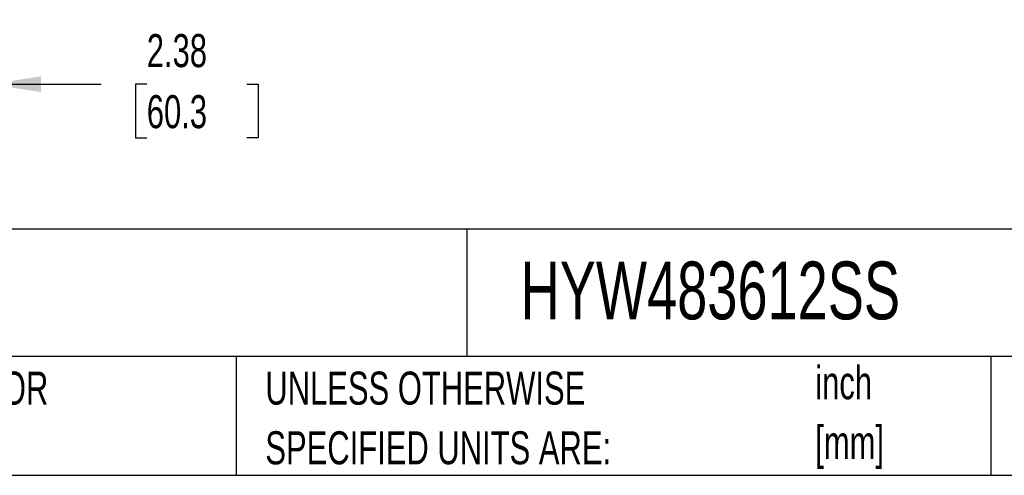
# Model space of a CAD drawing. Header units: inches. Extents: x 0.2 to 10.8, y 0.2 to 8.2.
# Tile 135 of 176: x 5 to 7.5, y 0.2 to 1.4. Entities that reach past the tile are written whole.
import ezdxf

# ---------------------------------------------------------------- set-up
doc = ezdxf.new("R2010")
doc.units = ezdxf.units.IN
doc.header["$MEASUREMENT"] = 0
doc.layers.add('DIMENSIONS', color=140, linetype='Continuous')
doc.layers.add('TEXT', color=140, linetype='Continuous')
doc.styles.add('SLDTEXTSTYLE0', font='TXT', dxfattribs={"width": 0.7})
doc.dimstyles.new('SLDDIMSTYLE1', dxfattribs={"dimtxt": 0.084961, "dimasz": 0.13, "dimexe": 0, "dimexo": 0.0625, "dimgap": 0.02124, "dimtad": 0, "dimtih": 1, "dimtoh": 1, "dimlfac": 20, "dimrnd": 1e-09, "dimzin": 12, "dimdsep": 46, "dimtxsty": 'SLDTEXTSTYLE0', "dimsah": 1, "dimcen": 0.09, "dimadec": 0, "dimazin": 3, "dimtfac": 1, "dimtmove": 0, "dimatfit": 0, "dimfxl": 0, "dimfrac": 2, "dimtolj": 1, "dimtzin": 12, "dimarcsym": 0})

# ---------------------------------------------------------------- blocks, each defined once
blk = doc.blocks.new('SW_NOTE_0')
at = {"layer": 'TEXT', "color": 0, "char_height": 0.08333, "attachment_point": 1, "style": 'SLDTEXTSTYLE0'}
for s, insert in [('inch', (0, 0.1074)), ('[mm]', (0, -0.0431))]:
    blk.add_mtext(s, dxfattribs=dict(at, insert=insert))
blk = doc.blocks.new('SW_NOTE_0_1')
at = {"layer": 'TEXT', "color": 0, "char_height": 0.083333, "attachment_point": 1, "style": 'SLDTEXTSTYLE0'}
for s, insert in [('UNLESS OTHERWISE', (0, 0.1074)), ('SPECIFIED UNITS ARE:', (0, -0.0431))]:
    blk.add_mtext(s, dxfattribs=dict(at, insert=insert))
blk = doc.blocks.new('SW_NOTE_0_5')
at = {"layer": 'TEXT', "color": 0, "char_height": 0.083333, "attachment_point": 1, "style": 'SLDTEXTSTYLE0'}
for s, insert in [('INCH UNITS USED FOR', (0, 0.1074)), ('PART DESIGN', (0, -0.0431))]:
    blk.add_mtext(s, dxfattribs=dict(at, insert=insert))
blk = doc.blocks.new('_D_24')
at = {"layer": 'DIMENSIONS'}
for p, q in [((4.9298, 1.3493), (4.9298, 1.1116)), ((4.8111, 1.3129), (4.8111, 1.1116)), ((4.8111, 1.2366), (4.5611, 1.2366)), ((4.9298, 1.2366), (5.2109, 1.2366)), ((5.326, 1.2366), (5.2975, 1.2366)), ((5.2975, 1.2366), (5.2975, 1.1016)), ((5.5785, 1.2366), (5.607, 1.2366)), ((5.607, 1.2366), (5.607, 1.1016)), ((5.2975, 1.1016), (5.326, 1.1016)), ((5.607, 1.1016), (5.5785, 1.1016))]:
    blk.add_line(p, q, dxfattribs=at)
for points in [[(4.8111, 1.2366), (4.6811, 1.2566), (4.6811, 1.2166)], [(4.9298, 1.2366), (5.0598, 1.2166), (5.0598, 1.2566)]]:
    blk.add_solid(points, dxfattribs=at)
at = {"layer": 'DIMENSIONS', "char_height": 0.08333, "attachment_point": 1, "style": 'SLDTEXTSTYLE0'}
for s, insert in [('2.38', (5.326, 1.363)), ('60.3', (5.326, 1.209))]:
    blk.add_mtext(s, dxfattribs=dict(at, insert=insert))

msp = doc.modelspace()

# ---------------------------------------------------------------- linework, layer by layer
at = {"layer": 'TEXT'}
for p, q in [((10.75, 0.8711066), (0.25, 0.8711066)), ((6.13224, 0.8711066), (6.13224, 0.55)), ((10.75, 0.55), (0.25, 0.55)), ((5.5510951, 0.55), (5.5510951, 0.25)), ((7.4527822, 0.55), (7.4527822, 0.25)), ((0.25, 0.25), (10.75, 0.25))]:
    msp.add_line(p, q, dxfattribs=at)

# ---------------------------------------------------------------- block references
for name, p in [('SW_NOTE_0', (7.0103863, 0.4179018)), ('SW_NOTE_0_5', (4.2068349, 0.4042537)), ('SW_NOTE_0_1', (5.6247688, 0.4042538))]:
    msp.add_blockref(name, p, dxfattribs=at)

# ---------------------------------------------------------------- texts
at = {"layer": 'TEXT', "insert": (6.2680206, 0.7892674), "char_height": 0.145833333, "attachment_point": 1, "style": 'SLDTEXTSTYLE0'}
msp.add_mtext('HYW483612SS', dxfattribs=at)

# ---------------------------------------------------------------- dimensions: what is measured, and where the dimension line sits
at = {"layer": 'DIMENSIONS'}
dim = msp.add_linear_dim(base=(4.9298258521, 1.2366007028), p1=(4.8110758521, 1.3629064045), p2=(4.9298258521, 1.3993450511), dimstyle='SLDDIMSTYLE1', dxfattribs=at)
dim.commit()
dim.dimension.update_dxf_attribs({"geometry": '_D_24', "text_midpoint": (5.4522434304, 1.2366007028), "dimtype": 160})

doc.saveas('drawing.dxf')
